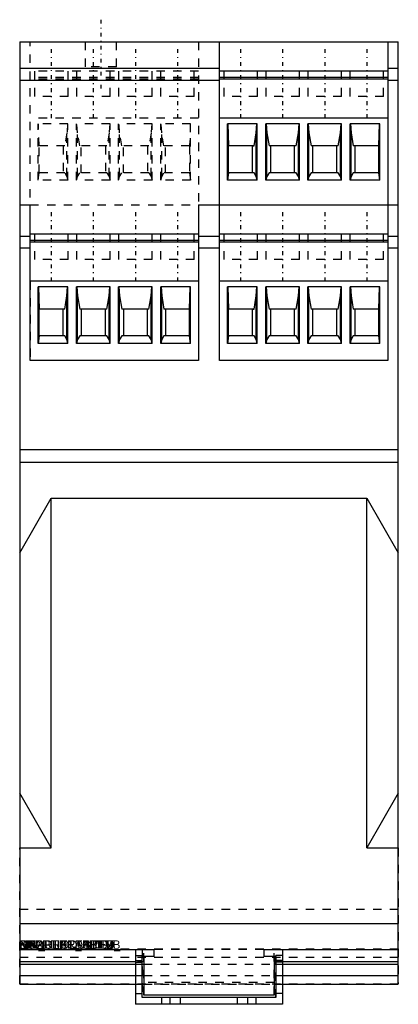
# Model space of a CAD drawing. Extents: x 0 to 45, y -7 to 111.
import ezdxf

# ---------------------------------------------------------------- set-up
doc = ezdxf.new("R2010")
doc.units = 0
for name, pattern in [('CNS_CENTER', [1.5, 0.45, -0.5, 0.05, -0.5]), ('CNS_DASHED', [2, 1, -1]), ('CNS_SOLID', [0])]:
    doc.linetypes.add(name, pattern=pattern)
for name, color, linetype in [('ATTRIB', 7, 'CONTINUOUS'), ('CENTER', 7, 'CNS_CENTER'), ('HIDDEN', 7, 'CNS_DASHED'), ('VIS', 7, 'CNS_SOLID')]:
    doc.layers.add(name, color=color, linetype=linetype)

msp = doc.modelspace()

# ---------------------------------------------------------------- linework, layer by layer
at = {"layer": 'CENTER'}
for p, q in [((9.65, 110.52), (9.65, 102.28)), ((3.75, 107.02), (3.75, 98.78)), ((8.75, 107.02), (8.75, 98.78)), ((13.75, 107.02), (13.75, 98.78)), ((18.75, 107.02), (18.75, 98.78)), ((26.25, 107.02), (26.25, 98.78)), ((31.25, 107.02), (31.25, 98.78)), ((36.25, 107.02), (36.25, 98.78)), ((41.25, 107.02), (41.25, 98.78)), ((3.75, 87.62), (3.75, 79.38)), ((8.75, 87.62), (8.75, 79.38)), ((13.75, 87.62), (13.75, 79.38)), ((18.75, 87.62), (18.75, 79.38)), ((26.25, 87.62), (26.25, 79.38)), ((31.25, 87.62), (31.25, 79.38)), ((36.25, 87.62), (36.25, 79.38)), ((41.25, 87.62), (41.25, 79.38))]:
    msp.add_line(p, q, dxfattribs=at)
at = {"layer": 'HIDDEN'}
for p, q in [((0, 107.9), (23.75, 107.9)), ((1.25, 83.37), (1.25, 107.9)), ((7.8, 107.9), (7.8, 104.9)), ((11.5, 104.9), (11.5, 107.9)), ((21.25, 107.9), (21.25, 70)), ((0, 104.74), (1.25, 104.74)), ((21.25, 104.4), (1.25, 104.4)), ((1.75, 104.4), (1.75, 101.4)), ((5.75, 101.4), (5.75, 104.4)), ((6.75, 104.4), (6.75, 101.4)), ((11.5, 104.9), (7.8, 104.9)), ((10.75, 101.4), (10.75, 104.4)), ((11.75, 104.4), (11.75, 101.4)), ((15.75, 101.4), (15.75, 104.4)), ((16.75, 104.4), (16.75, 101.4)), ((20.75, 101.4), (20.75, 104.4)), ((21.25, 104.74), (23.75, 104.74)), ((24.25, 104.4), (24.25, 101.4)), ((28.25, 104.4), (24.25, 104.4)), ((28.25, 101.4), (28.25, 104.4)), ((29.25, 104.4), (29.25, 101.4)), ((33.25, 104.4), (29.25, 104.4)), ((33.25, 101.4), (33.25, 104.4)), ((34.25, 104.4), (34.25, 101.4)), ((38.25, 104.4), (34.25, 104.4)), ((38.25, 101.4), (38.25, 104.4)), ((39.25, 104.4), (39.25, 101.4)), ((43.25, 104.4), (39.25, 104.4)), ((43.25, 101.4), (43.25, 104.4)), ((0, 103.34), (1.25, 103.34)), ((21.25, 103.65), (1.25, 103.65)), ((21.25, 103.45), (1.25, 103.45)), ((21.25, 103.34), (23.75, 103.34)), ((5.75, 101.4), (1.75, 101.4)), ((10.75, 101.4), (6.75, 101.4)), ((15.75, 101.4), (11.75, 101.4)), ((20.75, 101.4), (16.75, 101.4)), ((28.25, 101.4), (24.25, 101.4)), ((33.25, 101.4), (29.25, 101.4)), ((38.25, 101.4), (34.25, 101.4)), ((43.25, 101.4), (39.25, 101.4)), ((21.25, 98.8), (1.25, 98.8)), ((5.74, 98.15), (2.19, 98.15)), ((2.19, 91.42), (2.19, 98.15)), ((2.32, 95.5), (2.22, 98.15)), ((5.7, 98.15), (5.62, 97.07)), ((5.74, 91.42), (5.74, 98.15)), ((10.74, 98.15), (6.76, 98.15)), ((6.76, 91.42), (6.76, 98.15)), ((6.88, 97.07), (6.8, 98.15)), ((10.7, 98.15), (10.62, 97.07)), ((10.74, 91.42), (10.74, 98.15)), ((15.74, 98.15), (11.76, 98.15)), ((11.76, 91.42), (11.76, 98.15)), ((11.88, 97.07), (11.8, 98.15)), ((15.7, 98.15), (15.62, 97.07)), ((15.74, 91.42), (15.74, 98.15)), ((20.31, 98.15), (16.76, 98.15)), ((16.76, 91.42), (16.76, 98.15)), ((16.88, 97.07), (16.8, 98.15)), ((20.28, 98.15), (20.18, 95.5)), ((20.31, 91.42), (20.31, 98.15)), ((5.62, 97.07), (5.36, 95.5)), ((5.62, 91.88), (5.62, 97.07)), ((7.14, 95.5), (6.88, 97.07)), ((6.88, 91.88), (6.88, 97.07)), ((10.62, 97.07), (10.36, 95.5)), ((10.62, 91.88), (10.62, 97.07)), ((12.14, 95.5), (11.88, 97.07)), ((11.88, 91.88), (11.88, 97.07)), ((15.62, 97.07), (15.36, 95.5)), ((15.62, 91.88), (15.62, 97.07)), ((17.14, 95.5), (16.88, 97.07)), ((16.88, 91.88), (16.88, 97.07)), ((5.36, 95.5), (2.32, 95.5)), ((2.32, 92.3), (2.32, 95.5)), ((5.18, 95.5), (5.18, 92.3)), ((10.36, 95.5), (7.14, 95.5)), ((7.32, 92.3), (7.32, 95.5)), ((10.18, 95.5), (10.18, 92.3)), ((15.36, 95.5), (12.14, 95.5)), ((12.32, 92.3), (12.32, 95.5)), ((15.18, 95.5), (15.18, 92.3)), ((20.18, 95.5), (17.14, 95.5)), ((17.32, 92.3), (17.32, 95.5)), ((20.18, 95.5), (20.18, 92.3)), ((27.68, 95.5), (27.86, 95.5)), ((32.86, 95.5), (29.82, 95.5)), ((2.19, 91.42), (2.32, 92.3)), ((5.74, 91.42), (2.19, 91.42)), ((5.36, 92.3), (2.32, 92.3)), ((5.36, 92.3), (5.62, 91.88)), ((5.62, 91.88), (5.74, 91.42)), ((6.76, 91.42), (6.88, 91.88)), ((10.74, 91.42), (6.76, 91.42)), ((6.88, 91.88), (7.14, 92.3)), ((10.36, 92.3), (7.14, 92.3)), ((10.36, 92.3), (10.62, 91.88)), ((10.62, 91.88), (10.74, 91.42)), ((11.76, 91.42), (11.88, 91.88)), ((15.74, 91.42), (11.76, 91.42)), ((11.88, 91.88), (12.14, 92.3)), ((15.36, 92.3), (12.14, 92.3)), ((15.36, 92.3), (15.62, 91.88)), ((15.62, 91.88), (15.74, 91.42)), ((16.76, 91.42), (16.88, 91.88)), ((20.31, 91.42), (16.76, 91.42)), ((16.88, 91.88), (17.14, 92.3)), ((20.18, 92.3), (17.14, 92.3)), ((20.18, 92.3), (20.31, 91.42)), ((1.25, 88.5), (21.25, 88.5)), ((1.75, 85), (1.75, 82)), ((5.75, 85), (1.75, 85)), ((5.75, 82), (5.75, 85)), ((6.75, 85), (6.75, 82)), ((10.75, 85), (6.75, 85)), ((10.75, 82), (10.75, 85)), ((11.75, 85), (11.75, 82)), ((15.75, 85), (11.75, 85)), ((15.75, 82), (15.75, 85)), ((16.75, 85), (16.75, 82)), ((20.75, 85), (16.75, 85)), ((20.75, 82), (20.75, 85)), ((24.25, 85), (24.25, 82)), ((28.25, 85), (24.25, 85)), ((28.25, 82), (28.25, 85)), ((29.25, 85), (29.25, 82)), ((33.25, 85), (29.25, 85)), ((33.25, 82), (33.25, 85)), ((34.25, 85), (34.25, 82)), ((38.25, 85), (34.25, 85)), ((38.25, 82), (38.25, 85)), ((39.25, 85), (39.25, 82)), ((43.25, 85), (39.25, 85)), ((43.25, 82), (43.25, 85)), ((5.75, 82), (1.75, 82)), ((10.75, 82), (6.75, 82)), ((15.75, 82), (11.75, 82)), ((20.75, 82), (16.75, 82)), ((28.25, 82), (24.25, 82)), ((33.25, 82), (29.25, 82)), ((38.25, 82), (34.25, 82)), ((43.25, 82), (39.25, 82)), ((1.25, 79.4), (1.25, 70)), ((10.74, 78.75), (6.8, 78.75)), ((15.74, 78.75), (11.8, 78.75)), ((5.36, 76.1), (5.18, 76.1)), ((10.36, 76.1), (7.32, 76.1)), ((27.68, 76.1), (27.86, 76.1)), ((10.36, 72.9), (7.32, 72.9)), ((20.18, 72.9), (17.32, 72.9)), ((0, -4.18), (0, 12)), ((45, 12), (45, -4.18)), ((0, 4.71), (45, 4.71)), ((0, 0), (45, 0)), ((0, -0.03), (45, -0.03)), ((0, -1), (45, -1)), ((13.75, -0.8), (14.55, -0.8)), ((14.75, -0.1), (14.55, -0.1)), ((14.55, -0.1), (14.55, -5.8)), ((14.75, -5.5), (14.75, -0.1)), ((30.25, -5.5), (30.25, -0.1)), ((30.25, -0.1), (45, -0.1)), ((30.45, -5.8), (30.45, -0.1)), ((31.25, -0.8), (30.45, -0.8)), ((0, -1.5), (14.75, -1.5)), ((13.75, -1.4), (14.55, -1.4)), ((13.75, -1.6), (14.55, -1.6)), ((13.75, -1.84), (14.55, -1.84)), ((14.75, -1.84), (30.25, -1.84)), ((30.25, -1.5), (45, -1.5)), ((31.25, -1.4), (30.45, -1.4)), ((31.25, -1.6), (30.45, -1.6)), ((30.45, -1.84), (31.25, -1.84)), ((13.75, -3.19), (14.55, -3.19)), ((14.75, -3.19), (30.25, -3.19)), ((30.45, -3.19), (31.25, -3.19)), ((0, -4.18), (45, -4.18)), ((13.75, -4.19), (14.55, -4.19)), ((30.25, -4), (14.75, -4)), ((14.75, -4.19), (30.25, -4.19)), ((30.45, -4.19), (31.25, -4.19)), ((13.75, -5.3), (14.55, -5.3)), ((19.1, -6.6), (19.1, -5.8)), ((25.9, -6.6), (25.9, -5.8)), ((31.25, -5.3), (30.45, -5.3))]:
    msp.add_line(p, q, dxfattribs=at)
at = {"layer": 'VIS'}
for p, q in [((0, 107.9), (0, -4.19)), ((0, 107.9), (45, 107.9)), ((23.75, 70), (23.75, 107.9)), ((43.75, 107.9), (43.75, 70)), ((45, -4.19), (45, 107.9)), ((0, 104.74), (23.75, 104.74)), ((43.75, 104.4), (23.75, 104.4)), ((43.75, 104.74), (45, 104.74)), ((0, 103.34), (23.75, 103.34)), ((43.75, 103.65), (23.75, 103.65)), ((43.75, 103.45), (23.75, 103.45)), ((43.75, 103.34), (45, 103.34)), ((43.75, 98.8), (23.75, 98.8)), ((28.24, 98.15), (24.69, 98.15)), ((24.69, 91.42), (24.69, 98.15)), ((24.72, 98.15), (24.82, 95.5)), ((28.12, 97.07), (28.2, 98.15)), ((28.24, 91.42), (28.24, 98.15)), ((33.24, 98.15), (29.26, 98.15)), ((29.26, 91.42), (29.26, 98.15)), ((29.3, 98.15), (29.38, 97.07)), ((33.12, 97.07), (33.2, 98.15)), ((33.24, 91.42), (33.24, 98.15)), ((38.24, 98.15), (34.26, 98.15)), ((34.26, 91.42), (34.26, 98.15)), ((34.3, 98.15), (34.38, 97.07)), ((38.12, 97.07), (38.2, 98.15)), ((38.24, 91.42), (38.24, 98.15)), ((42.81, 98.15), (39.26, 98.15)), ((39.26, 91.42), (39.26, 98.15)), ((39.3, 98.15), (39.38, 97.07)), ((42.67, 95.5), (42.78, 98.15)), ((42.81, 91.42), (42.81, 98.15)), ((27.86, 95.5), (28.12, 97.07)), ((28.12, 91.88), (28.12, 97.07)), ((29.38, 91.88), (29.38, 97.07)), ((29.38, 97.07), (29.64, 95.5)), ((32.86, 95.5), (33.12, 97.07)), ((33.12, 91.88), (33.12, 97.07)), ((34.38, 91.88), (34.38, 97.07)), ((34.38, 97.07), (34.64, 95.5)), ((37.86, 95.5), (38.12, 97.07)), ((38.12, 91.88), (38.12, 97.07)), ((39.38, 91.88), (39.38, 97.07)), ((39.38, 97.07), (39.64, 95.5)), ((27.86, 95.5), (24.82, 95.5)), ((24.82, 92.3), (24.82, 95.5)), ((27.68, 92.3), (27.68, 95.5)), ((32.86, 95.5), (29.64, 95.5)), ((29.82, 95.5), (29.82, 92.3)), ((32.68, 92.3), (32.68, 95.5)), ((37.86, 95.5), (34.64, 95.5)), ((34.82, 95.5), (34.82, 92.3)), ((37.68, 92.3), (37.68, 95.5)), ((42.67, 95.5), (39.64, 95.5)), ((39.82, 95.5), (39.82, 92.3)), ((42.67, 92.3), (42.67, 95.5)), ((24.82, 92.3), (24.69, 91.42)), ((28.24, 91.42), (24.69, 91.42)), ((27.86, 92.3), (24.82, 92.3)), ((28.12, 91.88), (27.86, 92.3)), ((28.24, 91.42), (28.12, 91.88)), ((29.38, 91.88), (29.26, 91.42)), ((33.24, 91.42), (29.26, 91.42)), ((29.64, 92.3), (29.38, 91.88)), ((32.86, 92.3), (29.64, 92.3)), ((33.12, 91.88), (32.86, 92.3)), ((33.24, 91.42), (33.12, 91.88)), ((34.38, 91.88), (34.26, 91.42)), ((38.24, 91.42), (34.26, 91.42)), ((34.64, 92.3), (34.38, 91.88)), ((37.86, 92.3), (34.64, 92.3)), ((38.12, 91.88), (37.86, 92.3)), ((38.24, 91.42), (38.12, 91.88)), ((39.38, 91.88), (39.26, 91.42)), ((42.81, 91.42), (39.26, 91.42)), ((39.64, 92.3), (39.38, 91.88)), ((42.67, 92.3), (39.64, 92.3)), ((42.81, 91.42), (42.67, 92.3)), ((0, 88.5), (1.25, 88.5)), ((1.25, 70), (1.25, 88.5)), ((21.25, 88.5), (45, 88.5)), ((21.25, 88.5), (21.25, 70)), ((0, 84.77), (1.25, 84.77)), ((21.25, 85), (1.25, 85)), ((21.25, 84.77), (23.75, 84.77)), ((43.75, 85), (23.75, 85)), ((43.75, 84.77), (45, 84.77)), ((0, 83.37), (1.25, 83.37)), ((21.25, 84.25), (1.25, 84.25)), ((21.25, 84.05), (1.25, 84.05)), ((21.25, 83.37), (23.75, 83.37)), ((43.75, 84.25), (23.75, 84.25)), ((43.75, 84.05), (23.75, 84.05)), ((43.75, 83.37), (45, 83.37)), ((21.25, 79.4), (1.25, 79.4)), ((5.74, 78.75), (2.19, 78.75)), ((2.19, 72.02), (2.19, 78.75)), ((2.22, 78.75), (2.32, 76.1)), ((5.62, 77.67), (5.7, 78.75)), ((5.74, 72.02), (5.74, 78.75)), ((10.74, 78.75), (6.76, 78.75)), ((6.76, 72.02), (6.76, 78.75)), ((6.8, 78.75), (6.88, 77.67)), ((10.62, 77.67), (10.7, 78.75)), ((10.74, 72.02), (10.74, 78.75)), ((15.74, 78.75), (11.76, 78.75)), ((11.76, 72.02), (11.76, 78.75)), ((11.8, 78.75), (11.88, 77.67)), ((15.62, 77.67), (15.7, 78.75)), ((15.74, 72.02), (15.74, 78.75)), ((20.31, 78.75), (16.76, 78.75)), ((16.76, 72.02), (16.76, 78.75)), ((16.8, 78.75), (16.88, 77.67)), ((20.18, 76.1), (20.28, 78.75)), ((20.31, 72.02), (20.31, 78.75)), ((43.75, 79.4), (23.75, 79.4)), ((28.24, 78.75), (24.69, 78.75)), ((24.69, 72.02), (24.69, 78.75)), ((24.72, 78.75), (24.82, 76.1)), ((28.12, 77.67), (28.2, 78.75)), ((28.24, 72.02), (28.24, 78.75)), ((33.24, 78.75), (29.26, 78.75)), ((29.26, 72.02), (29.26, 78.75)), ((29.3, 78.75), (29.38, 77.67)), ((33.12, 77.67), (33.2, 78.75)), ((33.24, 72.02), (33.24, 78.75)), ((38.24, 78.75), (34.26, 78.75)), ((34.26, 72.02), (34.26, 78.75)), ((34.3, 78.75), (34.38, 77.67)), ((38.12, 77.67), (38.2, 78.75)), ((38.24, 72.02), (38.24, 78.75)), ((42.81, 78.75), (39.26, 78.75)), ((39.26, 72.02), (39.26, 78.75)), ((39.3, 78.75), (39.38, 77.67)), ((42.67, 76.1), (42.78, 78.75)), ((42.81, 72.02), (42.81, 78.75)), ((5.36, 76.1), (5.62, 77.67)), ((5.62, 72.48), (5.62, 77.67)), ((6.88, 72.48), (6.88, 77.67)), ((6.88, 77.67), (7.14, 76.1)), ((10.36, 76.1), (10.62, 77.67)), ((10.62, 72.48), (10.62, 77.67)), ((11.88, 72.48), (11.88, 77.67)), ((11.88, 77.67), (12.14, 76.1)), ((15.36, 76.1), (15.62, 77.67)), ((15.62, 72.48), (15.62, 77.67)), ((16.88, 72.48), (16.88, 77.67)), ((16.88, 77.67), (17.14, 76.1)), ((27.86, 76.1), (28.12, 77.67)), ((28.12, 72.48), (28.12, 77.67)), ((29.38, 72.48), (29.38, 77.67)), ((29.38, 77.67), (29.64, 76.1)), ((32.86, 76.1), (33.12, 77.67)), ((33.12, 72.48), (33.12, 77.67)), ((34.38, 72.48), (34.38, 77.67)), ((34.38, 77.67), (34.64, 76.1)), ((37.86, 76.1), (38.12, 77.67)), ((38.12, 72.48), (38.12, 77.67)), ((39.38, 72.48), (39.38, 77.67)), ((39.38, 77.67), (39.64, 76.1)), ((5.36, 76.1), (2.32, 76.1)), ((2.32, 72.9), (2.32, 76.1)), ((5.18, 72.9), (5.18, 76.1)), ((10.36, 76.1), (7.14, 76.1)), ((7.32, 76.1), (7.32, 72.9)), ((10.18, 72.9), (10.18, 76.1)), ((15.36, 76.1), (12.14, 76.1)), ((12.32, 76.1), (12.32, 72.9)), ((15.18, 72.9), (15.18, 76.1)), ((20.18, 76.1), (17.14, 76.1)), ((17.32, 76.1), (17.32, 72.9)), ((20.18, 72.9), (20.18, 76.1)), ((27.86, 76.1), (24.82, 76.1)), ((24.82, 72.9), (24.82, 76.1)), ((27.68, 72.9), (27.68, 76.1)), ((32.86, 76.1), (29.64, 76.1)), ((29.82, 76.1), (29.82, 72.9)), ((32.68, 72.9), (32.68, 76.1)), ((37.86, 76.1), (34.64, 76.1)), ((34.82, 76.1), (34.82, 72.9)), ((37.68, 72.9), (37.68, 76.1)), ((42.67, 76.1), (39.64, 76.1)), ((39.82, 76.1), (39.82, 72.9)), ((42.67, 72.9), (42.67, 76.1)), ((2.32, 72.9), (2.19, 72.02)), ((5.36, 72.9), (2.32, 72.9)), ((5.62, 72.48), (5.36, 72.9)), ((7.14, 72.9), (6.88, 72.48)), ((10.36, 72.9), (7.14, 72.9)), ((10.62, 72.48), (10.36, 72.9)), ((12.14, 72.9), (11.88, 72.48)), ((15.36, 72.9), (12.14, 72.9)), ((15.62, 72.48), (15.36, 72.9)), ((17.14, 72.9), (16.88, 72.48)), ((20.18, 72.9), (17.14, 72.9)), ((20.31, 72.02), (20.18, 72.9)), ((24.82, 72.9), (24.69, 72.02)), ((27.86, 72.9), (24.82, 72.9)), ((28.12, 72.48), (27.86, 72.9)), ((29.64, 72.9), (29.38, 72.48)), ((32.86, 72.9), (29.64, 72.9)), ((33.12, 72.48), (32.86, 72.9)), ((34.64, 72.9), (34.38, 72.48)), ((37.86, 72.9), (34.64, 72.9)), ((38.12, 72.48), (37.86, 72.9)), ((39.64, 72.9), (39.38, 72.48)), ((42.67, 72.9), (39.64, 72.9)), ((42.81, 72.02), (42.67, 72.9)), ((5.74, 72.02), (2.19, 72.02)), ((5.74, 72.02), (5.62, 72.48)), ((6.88, 72.48), (6.76, 72.02)), ((10.74, 72.02), (6.76, 72.02)), ((10.74, 72.02), (10.62, 72.48)), ((11.88, 72.48), (11.76, 72.02)), ((15.74, 72.02), (11.76, 72.02)), ((15.74, 72.02), (15.62, 72.48)), ((16.88, 72.48), (16.76, 72.02)), ((20.31, 72.02), (16.76, 72.02)), ((28.24, 72.02), (24.69, 72.02)), ((28.24, 72.02), (28.12, 72.48)), ((29.38, 72.48), (29.26, 72.02)), ((33.24, 72.02), (29.26, 72.02)), ((33.24, 72.02), (33.12, 72.48)), ((34.38, 72.48), (34.26, 72.02)), ((38.24, 72.02), (34.26, 72.02)), ((38.24, 72.02), (38.12, 72.48)), ((39.38, 72.48), (39.26, 72.02)), ((42.81, 72.02), (39.26, 72.02)), ((21.25, 70), (1.25, 70)), ((43.75, 70), (23.75, 70)), ((0, 59.4), (45, 59.4)), ((0, 57.9), (45, 57.9)), ((0, 47.1), (3.75, 53.6)), ((3.75, 53.6), (41.25, 53.6)), ((3.75, 12), (3.75, 53.6)), ((41.25, 12), (41.25, 53.6)), ((41.25, 53.6), (45, 47.1)), ((3.75, 12), (0, 18.5)), ((45, 18.5), (41.25, 12)), ((0, 12), (3.75, 12)), ((41.25, 12), (45, 12)), ((0, 3), (45, 3)), ((0, -0.1), (15.95, -0.1)), ((13.75, -0.1), (13.75, -6.6)), ((14.55, -5.8), (14.55, -0.9)), ((15.95, -0.9), (14.55, -0.9)), ((14.75, -0.9), (14.75, -5.5)), ((15.95, -0.1), (15.95, -0.9)), ((29.05, -0.1), (45, -0.1)), ((29.05, -0.9), (29.05, -0.1)), ((30.45, -0.9), (29.05, -0.9)), ((30.25, -0.9), (30.25, -5.5)), ((30.45, -0.9), (30.45, -5.8)), ((31.25, -0.1), (31.25, -6.6)), ((0, -1.5), (13.75, -1.5)), ((0, -1.84), (13.75, -1.84)), ((14.55, -1.5), (14.75, -1.5)), ((14.55, -1.84), (14.75, -1.84)), ((30.25, -1.5), (30.45, -1.5)), ((30.25, -1.84), (30.45, -1.84)), ((31.25, -1.5), (45, -1.5)), ((31.25, -1.84), (45, -1.84)), ((0, -3.19), (13.75, -3.19)), ((14.55, -3.19), (14.75, -3.19)), ((30.25, -3.19), (30.45, -3.19)), ((31.25, -3.19), (45, -3.19)), ((0, -4.19), (13.75, -4.19)), ((14.55, -4.19), (14.75, -4.19)), ((30.25, -4.19), (30.45, -4.19)), ((31.25, -4.19), (45, -4.19)), ((30.45, -5.8), (14.55, -5.8)), ((30.25, -5.5), (14.75, -5.5)), ((16.9, -6.6), (16.9, -5.8)), ((17.9, -6.6), (17.9, -5.8)), ((27.1, -6.6), (27.1, -5.8)), ((28.1, -6.6), (28.1, -5.8)), ((31.25, -6.6), (13.75, -6.6))]:
    msp.add_line(p, q, dxfattribs=at)

# ---------------------------------------------------------------- texts
at = {"layer": 'ATTRIB', "flags": 9}
for tag, s in [('SUPPLIER_AID', '118704'), ('SHORTDESCRIPT', 'Sicherheitsrelais NOT-AUS 24V-230V AC/DC'), ('MANUFACTURER_', 'ESR5-NO-31-24V-230VAC-DC'), ('PRODUKTABBILD', '184_product8210_var_produktabbild.jpg'), ('INV_PRODUKTDA', 'http://datasheet.moeller.net/datasheet.php?model=118704&locale=de_DE'), ('PRODUKTDATENB', 'Produktdatenblatt'), ('NB', '118704'), ('NN', 'EMERGENCY OFF + protection door monitoring'), ('NT', ''), ('LINA', '118704'), ('KT', 'DUMMY')]:
    msp.add_attdef(tag, (0, 0), s, height=1, dxfattribs=at)

doc.saveas('drawing.dxf')
